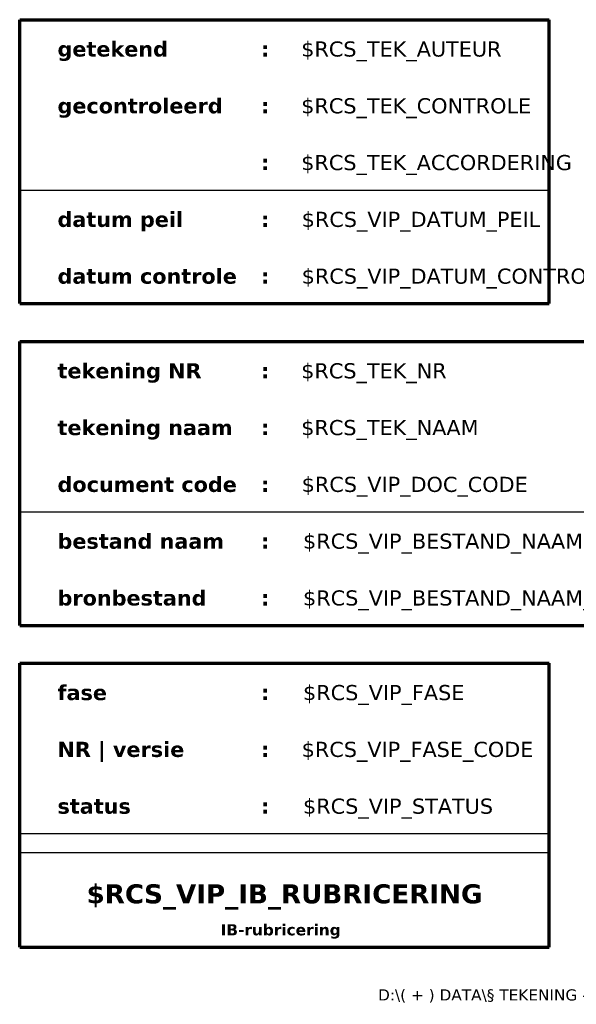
# Model space of a CAD drawing. Header units: millimetres. Extents: x -200 to 7, y -7 to 287.
# Tile 1 of 69: x -200 to -126, y 2 to 132. Entities that reach past the tile are written whole.
import ezdxf
from ezdxf.enums import TextEntityAlignment as Align

# ---------------------------------------------------------------- set-up
doc = ezdxf.new("R2010")
doc.units = ezdxf.units.MM
doc.layers.add('--.--_L_titelblok', color=7, linetype='Continuous')
doc.layers.add('--.--_T_titelblok', color=6, linetype='Continuous')
doc.styles.add('Verdana', font='verdana.ttf', dxfattribs={"height": 1.475})
doc.styles.add('Verdana_3', font='verdana.ttf', dxfattribs={"height": 2})
doc.styles.add('Verdana_B', font='verdanab.ttf', dxfattribs={"height": 1.475})
doc.styles.add('Verdana_B_1', font='verdanab.ttf', dxfattribs={"height": 2})
doc.styles.add('Verdana_B_3', font='verdanab.ttf', dxfattribs={"height": 2.525})

msp = doc.modelspace()

# ---------------------------------------------------------------- linework, layer by layer
at = {"layer": '--.--_L_titelblok', "lineweight": 70}
for p, q in [((-200, 132.5), (-130, 132.5)), ((-200, 95), (-200, 132.5)), ((-130, 95), (-130, 132.5)), ((-200, 95), (-130, 95)), ((-200, 52.5), (-200, 90)), ((-200, 90), (-55, 90)), ((-200, 52.5), (-55, 52.5)), ((-200, 47.5), (-130, 47.5)), ((-200, 10), (-200, 47.5)), ((-130, 10), (-130, 47.5)), ((-200, 10), (-130, 10))]:
    msp.add_line(p, q, dxfattribs=at)
at = {"layer": '--.--_L_titelblok'}
for p, q in [((-200, 110), (-130, 110)), ((-200, 67.5), (-55, 67.5)), ((-200, 25), (-130, 25)), ((-200, 22.5), (-130, 22.5))]:
    msp.add_line(p, q, dxfattribs=at)

# ---------------------------------------------------------------- texts
at = {"layer": '--.--_T_titelblok', "style": 'Verdana'}
msp.add_text('D:\\( + ) DATA\\§ TEKENING - titelblok-tekeningkader\\2025-03-00-NEW\\RCS_--_titelblok_groot.dwg', height=1.475, dxfattribs=at).set_placement((-55, 3.7), align=Align.MIDDLE_RIGHT)
at = {"layer": '--.--_T_titelblok', "color": 7, "attachment_point": 1}
for s, insert, char_height, width, style in [('getekend', (-195, 129.63), 2, 18.1983, 'Verdana_B_1'), ('\\fVerdana|b1|i0|c0|p34|;:', (-168.09, 129.63), 2, 1.3629, 'Verdana_B_1'), ('gecontroleerd', (-195, 122.13), 2, 27.2574, 'Verdana_B_1'), ('\\fVerdana|b1|i0|c0|p34|;:', (-168.09, 122.13), 2, 1.3629, 'Verdana_B_1'), ('\\fVerdana|b1|i0|c0|p34|;:', (-168.09, 114.63), 2, 1.3629, 'Verdana_B_1'), ('datum peil', (-195, 107.13), 2, 20.8439, 'Verdana_B_1'), ('\\fVerdana|b1|i0|c0|p34|;:', (-168.09, 107.13), 2, 1.3629, 'Verdana_B_1'), ('datum controle', (-195, 99.63), 2, 29.8228, 'Verdana_B_1'), ('\\fVerdana|b1|i0|c0|p34|;:', (-168.09, 99.63), 2, 1.3629, 'Verdana_B_1'), ('tekening NR', (-195, 87.13), 2, 23.9705, 'Verdana_B_1'), ('\\fVerdana|b1|i0|c0|p34|;:', (-168.09, 87.13), 2, 1.3629, 'Verdana_B_1'), ('tekening naam', (-195, 79.63), 2, 29.1814, 'Verdana_B_1'), ('\\fVerdana|b1|i0|c0|p34|;:', (-168.09, 79.63), 2, 1.3629, 'Verdana_B_1'), ('document code', (-195, 72.13), 2, 29.7426, 'Verdana_B_1'), ('\\fVerdana|b1|i0|c0|p34|;:', (-168.09, 72.13), 2, 1.3629, 'Verdana_B_1'), ('bestand naam', (-195, 64.63), 2, 27.6582, 'Verdana_B_1'), ('\\fVerdana|b1|i0|c0|p34|;:', (-168.09, 64.63), 2, 1.3629, 'Verdana_B_1'), ('bronbestand', (-195, 57.13), 2, 24.6118, 'Verdana_B_1'), ('\\fVerdana|b1|i0|c0|p34|;:', (-168.09, 57.13), 2, 1.3629, 'Verdana_B_1'), ('fase', (-195, 44.63), 2, 8.1772, 'Verdana_B_1'), ('\\fVerdana|b1|i0|c0|p34|;:', (-168.09, 44.63), 2, 1.3629, 'Verdana_B_1'), ('NR | versie', (-195, 37.13), 2, 21.7257, 'Verdana_B_1'), ('\\fVerdana|b1|i0|c0|p34|;:', (-168.09, 37.13), 2, 1.3629, 'Verdana_B_1'), ('status', (-195, 29.63), 2, 12.1857, 'Verdana_B_1'), ('\\fVerdana|b1|i0|c0|p34|;:', (-168.09, 29.63), 2, 1.3629, 'Verdana_B_1'), ('IB-rubricering', (-173.44, 13.04), 1.475, 20.5232, 'Verdana_B')]:
    msp.add_mtext(s, dxfattribs=dict(at, insert=insert, char_height=char_height, width=width, style=style))
at = {"layer": '--.--_T_titelblok', "style": 'Verdana_3'}
for tag, p in [('$RCS_TEK_AUTEUR', (-162.79, 127.63)), ('$RCS_TEK_CONTROLE', (-162.79, 120.13)), ('$RCS_TEK_ACCORDERING', (-162.79, 112.63)), ('$RCS_VIP_DATUM_PEIL', (-162.73, 105.13)), ('$RCS_VIP_DATUM_CONTROLE', (-162.73, 97.63)), ('$RCS_TEK_NR', (-162.79, 85.13)), ('$RCS_TEK_NAAM', (-162.79, 77.63)), ('$RCS_VIP_DOC_CODE', (-162.73, 70.13)), ('$RCS_VIP_BESTAND_NAAM', (-162.55, 62.63)), ('$RCS_VIP_BESTAND_NAAM_BRON', (-162.55, 55.13)), ('$RCS_VIP_FASE', (-162.55, 42.63)), ('$RCS_VIP_FASE_CODE', (-162.73, 35.13)), ('$RCS_VIP_STATUS', (-162.55, 27.63))]:
    msp.add_attdef(tag, p, '', height=2, dxfattribs=at)
at = {"layer": '--.--_T_titelblok', "style": 'Verdana_B_3'}
msp.add_attdef('$RCS_VIP_IB_RUBRICERING', text='', height=2.52, dxfattribs=at).set_placement((-165, 15.79), align=Align.CENTER)

doc.saveas('drawing.dxf')
